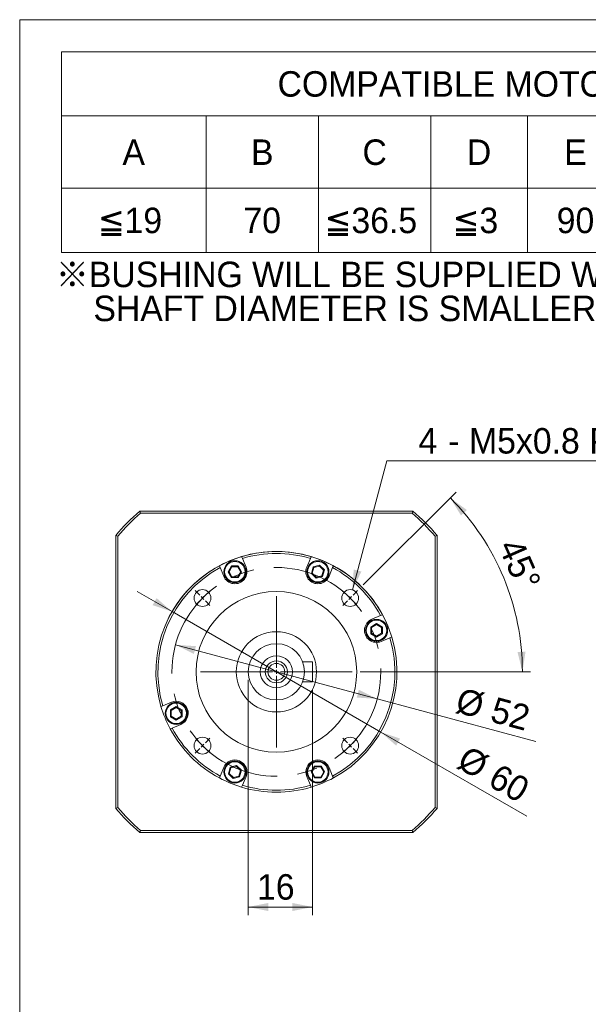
# Model space of a CAD drawing. Header units: millimetres. Extents: x 20 to 574, y 20 to 400.
# Tile 2 of 4: x 20 to 162, y 155 to 400. Entities that reach past the tile are written whole.
import ezdxf

# ---------------------------------------------------------------- set-up
doc = ezdxf.new("R2010")
doc.units = ezdxf.units.MM
doc.header["$LTSCALE"] = 2
doc.linetypes.add('CENTERX2', pattern=[20.32, 12.7, -2.54, 2.54, -2.54])
doc.styles.add('SLDTEXTSTYLE0', font='ARIAL.TTF', dxfattribs={"width": 0.948})
doc.styles.add('SLDTEXTSTYLE4', font='ARIAL.TTF', dxfattribs={"width": 0.948, "bigfont": 'bigfont'})
doc.styles.add('SLDTEXTSTYLE5', font='MINGLIU.TTC', dxfattribs={"bigfont": 'bigfont'})
doc.dimstyles.new('SLDDIMSTYLE0', dxfattribs={"dimtxt": 6.163965, "dimasz": 5, "dimexe": 0, "dimexo": 0.0625, "dimgap": 1.540991, "dimtad": 1, "dimdec": 4, "dimrnd": 1e-09, "dimzin": 12, "dimdsep": 46, "dimtxsty": 'SLDTEXTSTYLE0', "dimsah": 1, "dimcen": 0.09, "dimadec": 0, "dimazin": 0, "dimtfac": 1, "dimtdec": 4, "dimtmove": 0, "dimatfit": 3, "dimfxl": 0, "dimtolj": 1, "dimtzin": 12, "dimarcsym": 0})
doc.dimstyles.new('SLDDIMSTYLE1', dxfattribs={"dimtxt": 6.163965, "dimasz": 5, "dimexe": 0, "dimexo": 0.0625, "dimgap": 1.540991, "dimtad": 1, "dimdec": 4, "dimlfac": 2, "dimzin": 12, "dimdsep": 46, "dimtxsty": 'SLDTEXTSTYLE0', "dimsah": 1, "dimcen": 0.09, "dimadec": 4, "dimazin": 0, "dimtfac": 1, "dimtdec": 4, "dimtofl": 0, "dimtmove": 0, "dimatfit": 3, "dimfxl": 0, "dimtolj": 1, "dimtzin": 12, "dimarcsym": 0})
doc.dimstyles.new('SLDDIMSTYLE2', dxfattribs={"dimtxt": 6.163965, "dimasz": 5, "dimexe": 0, "dimexo": 0.0625, "dimgap": 1.540991, "dimtad": 1, "dimdec": 4, "dimrnd": 1e-09, "dimzin": 12, "dimdsep": 46, "dimtxsty": 'SLDTEXTSTYLE0', "dimsah": 1, "dimcen": 0.09, "dimadec": 0, "dimazin": 0, "dimtfac": 1, "dimtdec": 4, "dimtofl": 0, "dimtmove": 0, "dimatfit": 3, "dimfxl": 0, "dimtolj": 1, "dimtzin": 12, "dimarcsym": 0})
doc.dimstyles.new('SLDDIMSTYLE3', dxfattribs={"dimtxt": 6.163965, "dimasz": 5, "dimexe": 0, "dimexo": 0.0625, "dimgap": 1.540991, "dimtad": 1, "dimdec": 4, "dimrnd": 1e-09, "dimzin": 12, "dimdsep": 46, "dimtxsty": 'SLDTEXTSTYLE0', "dimsah": 1, "dimcen": 0.09, "dimadec": 0, "dimazin": 0, "dimtfac": 1, "dimtdec": 4, "dimtmove": 0, "dimatfit": 3, "dimfxl": 0, "dimtolj": 1, "dimtzin": 12, "dimarcsym": 0})
doc.dimstyles.new('SLDDIMSTYLE4', dxfattribs={"dimtxt": 6.163965, "dimasz": 5, "dimexe": 0, "dimexo": 0.0625, "dimgap": 1.540991, "dimtad": 0, "dimtih": 1, "dimtoh": 1, "dimdec": 0, "dimrnd": 1e-09, "dimzin": 12, "dimdsep": 46, "dimtxsty": 'SLDTEXTSTYLE0', "dimsah": 1, "dimcen": 0.09, "dimadec": 0, "dimazin": 0, "dimtfac": 1, "dimtdec": 4, "dimtofl": 0, "dimtmove": 0, "dimatfit": 3, "dimfxl": 0, "dimtolj": 1, "dimtzin": 12, "dimarcsym": 0})

# ---------------------------------------------------------------- blocks, each defined once
blk = doc.blocks.new('SW_NOTE_1')
at = {"color": 0, "linetype": 'Continuous', "lineweight": 0, "char_height": 6.35, "attachment_point": 1}
for s, insert, style in [('\\M+181A6BUSHING WILL BE SUPPLIED WHEN THE MOTOR', (0, 8.19), 'SLDTEXTSTYLE4'), ('    SHAFT DIAMETER IS SMALLER THAN 19', (0, -0.28), 'SLDTEXTSTYLE0')]:
    blk.add_mtext(s, dxfattribs=dict(at, insert=insert, style=style))
blk = doc.blocks.new('SW_TABLEANNOTATION_0')
at = {"color": 0, "linetype": 'Continuous', "lineweight": 0}
for p, q in [((0, 0), (0, -50)), ((252, 0), (0, 0)), ((252, -50), (252, 0)), ((0, -16), (252, -16)), ((36, -16), (36, -50)), ((64, -16), (64, -50)), ((92, -16), (92, -50)), ((116, -16), (116, -50)), ((140, -16), (140, -50)), ((180, -16), (180, -50)), ((216, -16), (216, -50)), ((0, -34), (252, -34)), ((0, -50), (252, -50))]:
    blk.add_line(p, q, dxfattribs=at)
at = {"color": 0, "linetype": 'Continuous', "lineweight": 0, "char_height": 6.35, "attachment_point": 1}
for s, insert, style in [('COMPATIBLE MOTOR DIMENSIONS', (53.8, -4.84), 'SLDTEXTSTYLE0'), ('A', (15.18, -21.84), 'SLDTEXTSTYLE0'), ('B', (47.18, -21.84), 'SLDTEXTSTYLE0'), ('C', (74.94, -21.84), 'SLDTEXTSTYLE0'), ('D', (100.94, -21.84), 'SLDTEXTSTYLE0'), ('E', (125.18, -21.84), 'SLDTEXTSTYLE0'), ('F', (157.41, -21.84), 'SLDTEXTSTYLE0'), ('H', (194.94, -21.84), 'SLDTEXTSTYLE0'), ('L', (231.65, -21.84), 'SLDTEXTSTYLE0'), ('\\M+1818519', (9.06, -38.84), 'SLDTEXTSTYLE4'), ('70', (45.3, -38.84), 'SLDTEXTSTYLE0'), ('\\M+1818536.5', (65.54, -38.84), 'SLDTEXTSTYLE4'), ('\\M+181853', (97.41, -38.84), 'SLDTEXTSTYLE4'), ('90', (123.3, -38.84), 'SLDTEXTSTYLE0'), ('6.1~8.0', (145.77, -38.84), 'SLDTEXTSTYLE0'), ('75~90', (186.12, -38.84), 'SLDTEXTSTYLE0'), ('\\M+18186', (222.95, -39.04), 'SLDTEXTSTYLE5'), ('C-3', (231.41, -38.9), 'SLDTEXTSTYLE0')]:
    blk.add_mtext(s, dxfattribs=dict(at, insert=insert, style=style))
blk = doc.blocks.new('*D11')
at = {"color": 7, "linetype": 'Continuous', "lineweight": 0}
for q in [(58.79, 244.27), (148.53, 220.22)]:
    blk.add_line((109.02, 230.81), q, dxfattribs=at)
for points in [[(58.79, 244.27), (63.36, 242.01), (63.88, 243.94)], [(109.02, 230.81), (104.45, 233.07), (103.93, 231.14)]]:
    blk.add_solid(points, dxfattribs=at)
at = {"color": 7, "linetype": 'Continuous', "lineweight": 0, "char_height": 6.35, "attachment_point": 1, "rotation": 345, "style": 'SLDTEXTSTYLE0'}
for s, insert in [('%%c', (129.81, 233.7)), ('52', (138.5, 231.37))]:
    blk.add_mtext(s, dxfattribs=dict(at, insert=insert))
blk = doc.blocks.new('*D12')
at = {"color": 7, "linetype": 'Continuous', "lineweight": 0}
for p, q in [((105.54, 259.18), (128.63, 282.26)), ((104.79, 237.54), (147.16, 237.54))]:
    blk.add_line(p, q, dxfattribs=at)
blk.add_arc((83.91, 237.54), 61.25, 0, 45, dxfattribs=at)
for points in [[(127.22, 280.85), (129.87, 276.5), (131.34, 277.85)], [(145.16, 237.54), (145.95, 242.58), (143.95, 242.5)]]:
    blk.add_solid(points, dxfattribs=at)
at = {"color": 7, "linetype": 'Continuous', "lineweight": 0, "insert": (144.87, 271.39), "char_height": 6.35, "attachment_point": 1, "rotation": 293.7744, "style": 'SLDTEXTSTYLE0'}
blk.add_mtext('45°', dxfattribs=at)
blk = doc.blocks.new('*D13')
at = {"color": 7, "linetype": 'Continuous', "lineweight": 0}
for p, q in [((76.91, 235.54), (76.91, 176.96)), ((92.91, 233.04), (92.91, 176.96)), ((92.91, 178.96), (76.91, 178.96))]:
    blk.add_line(p, q, dxfattribs=at)
for points in [[(76.91, 178.96), (81.91, 177.96), (81.91, 179.96)], [(92.91, 178.96), (87.91, 179.96), (87.91, 177.96)]]:
    blk.add_solid(points, dxfattribs=at)
at = {"color": 7, "linetype": 'Continuous', "lineweight": 0, "insert": (79.09, 187.14), "char_height": 6.35, "attachment_point": 1, "style": 'SLDTEXTSTYLE0'}
blk.add_mtext('16', dxfattribs=at)
blk = doc.blocks.new('*D14')
at = {"color": 7, "linetype": 'Continuous', "lineweight": 0}
for p, q in [((57.92, 252.54), (49.26, 257.54)), ((109.89, 222.54), (57.92, 252.54)), ((109.89, 222.54), (146.23, 201.56))]:
    blk.add_line(p, q, dxfattribs=at)
blk.add_arc((83.91, 237.54), 30, 20.5749, 153.8141, dxfattribs=at)
for points in [[(57.92, 252.54), (54.09, 255.91), (53.09, 254.17)], [(109.89, 222.54), (113.72, 219.17), (114.72, 220.91)]]:
    blk.add_solid(points, dxfattribs=at)
at = {"color": 7, "linetype": 'Continuous', "lineweight": 0, "char_height": 6.35, "attachment_point": 1, "rotation": 330, "style": 'SLDTEXTSTYLE0'}
for s, insert in [('%%c', (131.64, 219.42)), ('60', (139.42, 214.92))]:
    blk.add_mtext(s, dxfattribs=dict(at, insert=insert))
blk = doc.blocks.new('*D15')
at = {"color": 7, "linetype": 'Continuous', "lineweight": 0}
for p, q in [((102.83, 257.95), (111.43, 290.09)), ((111.43, 290.09), (208.17, 290.09))]:
    blk.add_line(p, q, dxfattribs=at)
blk.add_solid([(102.83, 257.95), (105.09, 262.53), (103.16, 263.04)], dxfattribs=at)
at = {"color": 7, "linetype": 'Continuous', "lineweight": 0, "char_height": 6.35, "attachment_point": 1, "style": 'SLDTEXTSTYLE0'}
for s, insert in [('4', (119.28, 298.27)), ('M5x0.8', (131.87, 298.27)), ('Px', (161.84, 298.27)), ('8', (171.72, 298.27)), ('(DEPTH)', (176.78, 298.27)), (' - ', (124.35, 298.27))]:
    blk.add_mtext(s, dxfattribs=dict(at, insert=insert))
blk = doc.blocks.new('SW_CENTERMARKSYMBOL_0')
at = {"color": 0, "linetype": 'Continuous', "lineweight": 0}
for p, q in [((-0.71, 0.71), (-1.84, 1.84)), ((0, 0), (-0.35, 0.35)), ((0, 0), (0.35, -0.35)), ((18.38, -17.38), (18.38, 0.5)), ((36.77, 0), (37.12, 0.35)), ((37.48, 0.71), (38.61, 1.84)), ((0.71, -0.71), (1.84, -1.84)), ((36.06, -0.71), (34.93, -1.84)), ((36.77, 0), (36.42, -0.35)), ((17.38, -18.38), (-0.5, -18.38)), ((18.38, -18.38), (17.88, -18.38)), ((18.38, -18.38), (18.38, -17.88)), ((18.38, -18.38), (18.88, -18.38)), ((18.38, -18.38), (18.38, -18.88)), ((18.38, -19.38), (18.38, -37.27)), ((19.38, -18.38), (37.27, -18.38)), ((0, -36.77), (-0.35, -37.12)), ((0, -36.77), (0.35, -36.42)), ((0.71, -36.06), (1.84, -34.93)), ((36.06, -36.06), (34.93, -34.93)), ((36.77, -36.77), (36.42, -36.42)), ((36.77, -36.77), (37.12, -37.12)), ((-0.71, -37.48), (-1.84, -38.61)), ((37.48, -37.48), (38.61, -38.61))]:
    blk.add_line(p, q, dxfattribs=at)
for start, end in [(135, 136.1018), (133.8982, 135), (129.2704, 132.7963), (47.2037, 50.7296), (45, 46.1018), (137.2037, 140.7296), (43.8982, 45), (39.2704, 42.7963), (219.2704, 222.7963), (223.8982, 225), (225, 226.1018), (313.8982, 315), (315, 316.1018), (317.2037, 320.7296), (227.2037, 230.7296), (309.2704, 312.7963)]:
    blk.add_arc((18.38, -18.38), 26, start, end, dxfattribs=at)

msp = doc.modelspace()

# ---------------------------------------------------------------- linework, layer by layer
at = {"color": 7, "linetype": 'Continuous', "lineweight": 0}
for p, q in [((20, 400), (574, 400)), ((20, 20), (20, 400))]:
    msp.add_line(p, q, dxfattribs=at)
at = {"color": 7, "linetype": 'Continuous', "lineweight": 15}
for p, q in [((50.086137, 277.04005), (49.901836, 277.540047)), ((49.901836, 277.540047), (117.909186, 277.540047)), ((117.724885, 277.04005), (117.909186, 277.540047)), ((117.724885, 277.04005), (50.086137, 277.04005)), ((43.905512, 203.536373), (43.905512, 271.543723)), ((44.405509, 271.359422), (43.905512, 271.543723)), ((44.405509, 271.359422), (44.405509, 203.720674)), ((123.90551, 271.543723), (123.405513, 271.359422)), ((123.405513, 203.720674), (123.405513, 271.359422)), ((123.90551, 271.543723), (123.90551, 203.536373)), ((75.446516, 265.801248), (75.254193, 266.265555)), ((75.446516, 265.801248), (76.344697, 263.632846)), ((91.466325, 263.632846), (92.364506, 265.801248)), ((92.556829, 266.265555), (92.364506, 265.801248)), ((69.710916, 263.969454), (69.903238, 263.505146)), ((70.80142, 261.336744), (69.903238, 263.505146)), ((71.898743, 262.484795), (72.735901, 263.934795)), ((72.735901, 261.034795), (71.898743, 262.484795)), ((71.898743, 262.484795), (72.129683, 262.484795)), ((72.851371, 263.734796), (72.129683, 262.484795)), ((72.129683, 262.484795), (72.851371, 261.234796)), ((72.735901, 263.934795), (74.410216, 263.934795)), ((72.735901, 263.934795), (72.851371, 263.734796)), ((74.294746, 263.734796), (72.851371, 263.734796)), ((74.410216, 263.934795), (74.294746, 263.734796)), ((75.016434, 262.484795), (74.294746, 263.734796)), ((74.294746, 261.234796), (75.016434, 262.484795)), ((74.410216, 263.934795), (75.247374, 262.484795)), ((75.247374, 262.484795), (74.410216, 261.034795)), ((75.016434, 262.484795), (75.247374, 262.484795)), ((92.620699, 262.051451), (93.054044, 263.668716)), ((93.217343, 263.505417), (92.84377, 262.111223)), ((93.054044, 263.668716), (94.671309, 264.102061)), ((93.054044, 263.668716), (93.217343, 263.505417)), ((94.611537, 263.878989), (93.217343, 263.505417)), ((94.671309, 264.102061), (94.611537, 263.878989)), ((95.632158, 262.858369), (94.611537, 263.878989)), ((94.671309, 264.102061), (95.855228, 262.918139)), ((95.258585, 261.464175), (95.632158, 262.858369)), ((95.855228, 262.918139), (95.421884, 261.300875)), ((95.855228, 262.918139), (95.632158, 262.858369)), ((97.907784, 263.505146), (97.009602, 261.336744)), ((97.907784, 263.505146), (98.100106, 263.969454)), ((72.851371, 261.234796), (72.735901, 261.034795)), ((74.410216, 261.034795), (72.735901, 261.034795)), ((72.851371, 261.234796), (74.294746, 261.234796)), ((74.294746, 261.234796), (74.410216, 261.034795)), ((92.84377, 262.111223), (92.620699, 262.051451)), ((93.804619, 260.867531), (92.620699, 262.051451)), ((92.84377, 262.111223), (93.864391, 261.090601)), ((95.421884, 261.300875), (93.804619, 260.867531)), ((93.864391, 261.090601), (93.804619, 260.867531)), ((93.864391, 261.090601), (95.258585, 261.464175)), ((95.258585, 261.464175), (95.421884, 261.300875)), ((107.702207, 250.64414), (109.870609, 251.542321)), ((110.334917, 251.734643), (109.870609, 251.542321)), ((107.400258, 248.709659), (108.850258, 249.546816)), ((107.400258, 247.035343), (107.400258, 248.709659)), ((107.600259, 248.594189), (107.400258, 248.709659)), ((108.850258, 249.315876), (107.600259, 248.594189)), ((107.600259, 248.594189), (107.600259, 247.150813)), ((108.850258, 249.546816), (110.300258, 248.709659)), ((108.850258, 249.546816), (108.850258, 249.315876)), ((110.100259, 248.594189), (108.850258, 249.315876)), ((110.300258, 248.709659), (110.100259, 248.594189)), ((110.100259, 247.150813), (110.100259, 248.594189)), ((110.300258, 248.709659), (110.300258, 247.035343)), ((107.600259, 247.150813), (107.400258, 247.035343)), ((108.850258, 246.198185), (107.400258, 247.035343)), ((107.600259, 247.150813), (108.850258, 246.429125)), ((108.850258, 246.429125), (110.100259, 247.150813)), ((110.300258, 247.035343), (108.850258, 246.198185)), ((108.850258, 246.429125), (108.850258, 246.198185)), ((112.166711, 245.999043), (109.998309, 245.100862)), ((110.300258, 247.035343), (110.100259, 247.150813)), ((112.166711, 245.999043), (112.631018, 246.191366)), ((90.443859, 240.040048), (92.905511, 240.040048)), ((92.905511, 235.040048), (92.905511, 240.040048)), ((90.443859, 235.040048), (92.905511, 235.040048)), ((55.644311, 229.081053), (55.180004, 228.88873)), ((55.644311, 229.081053), (57.812714, 229.979234)), ((57.510764, 228.044754), (58.960764, 228.881911)), ((58.960764, 228.650971), (57.710764, 227.929283)), ((58.960764, 228.881911), (60.410765, 228.044754)), ((58.960764, 228.650971), (58.960764, 228.881911)), ((60.210763, 227.929283), (58.960764, 228.650971)), ((57.510764, 226.370438), (57.510764, 228.044754)), ((57.510764, 228.044754), (57.710764, 227.929283)), ((57.510764, 226.370438), (57.710764, 226.485908)), ((58.960764, 225.53328), (57.510764, 226.370438)), ((57.710764, 227.929283), (57.710764, 226.485908)), ((57.710764, 226.485908), (58.960764, 225.76422)), ((58.960764, 225.76422), (60.210763, 226.485908)), ((60.410765, 226.370438), (58.960764, 225.53328)), ((58.960764, 225.53328), (58.960764, 225.76422)), ((60.210763, 227.929283), (60.410765, 228.044754)), ((60.210763, 226.485908), (60.210763, 227.929283)), ((60.210763, 226.485908), (60.410765, 226.370438)), ((60.410765, 228.044754), (60.410765, 226.370438)), ((57.476106, 223.345453), (57.940413, 223.537775)), ((60.108815, 224.435957), (57.940413, 223.537775)), ((69.903238, 211.57495), (70.80142, 213.743352)), ((71.955794, 212.161957), (72.389138, 213.779221)), ((72.552437, 213.615921), (72.178864, 212.221727)), ((72.389138, 213.779221), (74.006403, 214.212565)), ((72.552437, 213.615921), (72.389138, 213.779221)), ((73.946631, 213.989495), (72.552437, 213.615921)), ((73.946631, 213.989495), (74.006403, 214.212565)), ((74.967253, 212.968873), (73.946631, 213.989495)), ((74.006403, 214.212565), (75.190323, 213.028646)), ((92.563648, 212.595301), (93.400806, 214.045302)), ((93.516276, 213.8453), (92.794588, 212.595301)), ((93.400806, 214.045302), (95.075122, 214.045302)), ((93.516276, 213.8453), (93.400806, 214.045302)), ((94.959652, 213.8453), (93.516276, 213.8453)), ((94.959652, 213.8453), (95.075122, 214.045302)), ((95.681339, 212.595301), (94.959652, 213.8453)), ((95.075122, 214.045302), (95.912279, 212.595301)), ((97.009602, 213.743352), (97.907784, 211.57495)), ((69.903238, 211.57495), (69.710916, 211.110643)), ((71.955794, 212.161957), (72.178864, 212.221727)), ((73.139714, 210.978035), (71.955794, 212.161957)), ((72.178864, 212.221727), (73.199485, 211.201108)), ((74.756979, 211.41138), (73.139714, 210.978035)), ((73.139714, 210.978035), (73.199485, 211.201108)), ((73.199485, 211.201108), (74.59368, 211.57468)), ((74.59368, 211.57468), (74.967253, 212.968873)), ((74.756979, 211.41138), (74.59368, 211.57468)), ((75.190323, 213.028646), (74.756979, 211.41138)), ((74.967253, 212.968873), (75.190323, 213.028646)), ((76.344697, 211.447251), (75.446516, 209.278849)), ((92.364506, 209.278849), (91.466325, 211.447251)), ((93.400806, 211.145301), (92.563648, 212.595301)), ((92.794588, 212.595301), (92.563648, 212.595301)), ((92.794588, 212.595301), (93.516276, 211.345301)), ((93.400806, 211.145301), (93.516276, 211.345301)), ((95.075122, 211.145301), (93.400806, 211.145301)), ((93.516276, 211.345301), (94.959652, 211.345301)), ((94.959652, 211.345301), (95.681339, 212.595301)), ((95.075122, 211.145301), (94.959652, 211.345301)), ((95.912279, 212.595301), (95.075122, 211.145301)), ((95.912279, 212.595301), (95.681339, 212.595301)), ((98.100106, 211.110643), (97.907784, 211.57495)), ((75.254193, 208.814541), (75.446516, 209.278849)), ((92.364506, 209.278849), (92.556829, 208.814541)), ((44.405509, 203.720674), (43.905512, 203.536373)), ((123.90551, 203.536373), (123.405513, 203.720674)), ((49.901836, 197.540049), (50.086137, 198.040046)), ((117.909186, 197.540049), (49.901836, 197.540049)), ((50.086137, 198.040046), (117.724885, 198.040046)), ((117.909186, 197.540049), (117.724885, 198.040046))]:
    msp.add_line(p, q, dxfattribs=at)
for centre, radius in [((73.573058, 262.484796), 2.75), ((73.573058, 262.484796), 2.55), ((94.237964, 262.484796), 2.75), ((94.237964, 262.484796), 2.55), ((65.520735, 255.924824), 2.1), ((102.290287, 255.924824), 2.1), ((83.905511, 237.540048), 20), ((108.850258, 247.872501), 2.75), ((108.850258, 247.872501), 2.55), ((83.905511, 237.540048), 10), ((83.905511, 237.540048), 7), ((83.905511, 237.540048), 4), ((83.905511, 237.540048), 2.75), ((83.905511, 237.540048), 2.1), ((58.960764, 227.207595), 2.75), ((58.960764, 227.207595), 2.55), ((65.520735, 219.155272), 2.1), ((102.290287, 219.155272), 2.1), ((73.573058, 212.595301), 2.75), ((73.573058, 212.595301), 2.55), ((94.237964, 212.595301), 2.75), ((94.237964, 212.595301), 2.55)]:
    msp.add_circle(centre, radius, dxfattribs=at)
at = {"color": 7, "linetype": 'CENTERX2', "lineweight": 0}
msp.add_circle((83.905511, 237.540048), 26, dxfattribs=at)
at = {"color": 7, "linetype": 'Continuous', "lineweight": 15}
for centre, radius, start, end in [((83.905511, 237.540048), 52.5, 130.36759354, 139.63240646), ((83.905511, 237.540048), 52.5, 40.36759354, 49.63240646), ((83.905511, 237.540048), 52, 130.56969723, 139.43030277), ((83.905511, 237.540048), 52, 40.56969723, 49.43030277), ((83.905511, 237.540048), 30, 73.23917048, 106.76082952), ((83.905511, 237.540048), 30, 106.76082952, 118.23917048), ((83.905511, 237.540048), 29.5, 73.3367796, 106.6632204), ((83.905511, 237.540048), 30, 61.76082952, 73.23917048), ((83.905511, 237.540048), 30, 118.23917048, 196.76082952), ((83.905511, 237.540048), 29.5, 118.3367796, 196.6632204), ((73.573058, 262.484796), 3, 202.5, 22.5), ((94.237964, 262.484796), 3, 157.5, 337.5), ((83.905511, 237.540048), 29.5, 28.3367796, 61.6632204), ((83.905511, 237.540048), 30, 28.23917048, 61.76082952), ((108.850258, 247.872501), 3, 112.5, 292.5), ((83.905511, 237.540048), 30, 16.76082952, 28.23917048), ((83.905511, 237.540048), 29.5, 298.3367796, 16.6632204), ((83.905511, 237.540048), 30, 298.23917048, 16.76082952), ((83.905511, 237.540048), 30, 196.76082952, 208.23917048), ((58.960764, 227.207595), 3, 292.5, 112.5), ((83.905511, 237.540048), 30, 208.23917048, 241.76082952), ((83.905511, 237.540048), 29.5, 208.3367796, 241.6632204), ((73.573058, 212.595301), 3, 337.5, 157.5), ((94.237964, 212.595301), 3, 22.5, 202.5), ((83.905511, 237.540048), 30, 241.76082952, 253.23917048), ((83.905511, 237.540048), 30, 286.76082952, 298.23917048), ((83.905511, 237.540048), 30, 253.23917048, 286.76082952), ((83.905511, 237.540048), 29.5, 253.3367796, 286.6632204), ((83.905511, 237.540048), 52, 220.56969723, 229.43030277), ((83.905511, 237.540048), 52, 310.56969723, 319.43030277), ((83.905511, 237.540048), 52.5, 220.36759354, 229.63240646), ((83.905511, 237.540048), 52.5, 310.36759354, 319.63240646)]:
    msp.add_arc(centre, radius, start, end, dxfattribs=at)

# ---------------------------------------------------------------- block references
at = {"color": 7, "linetype": 'Continuous', "lineweight": 0}
for name, p in [('SW_TABLEANNOTATION_0', (30.400627, 392.01218)), ('SW_NOTE_1', (29, 331.533333)), ('SW_CENTERMARKSYMBOL_0', (65.520735, 255.924824))]:
    msp.add_blockref(name, p, dxfattribs=at)

# ---------------------------------------------------------------- dimensions: what is measured, and where the dimension line sits
dim = msp.add_diameter_dim_2p(p1=(101.799405, 254.089332), p2=(102.832842, 257.953527), text='<> - M5x0.8Px8(DEPTH)\\P', dimstyle='SLDDIMSTYLE4', override={"dimpost": '<>'}, dxfattribs=at)
dim.commit()
dim.dimension.update_dxf_attribs({"geometry": '*D15', "text_midpoint": (160.548934, 294.818869), "dimtype": 163})
dim = msp.add_angular_dim_2l(base=(140.493527, 260.979572), line1=((104.128765, 257.763302), (100.45181, 254.086347)), line2=((102.790287, 237.540048), (65.020735, 237.540048)), dimstyle='SLDDIMSTYLE1', dxfattribs=at)
dim.commit()
dim.dimension.update_dxf_attribs({"geometry": '*D12', "text_midpoint": (139.958235, 262.232294), "dimtype": 162})
for p1, p2, dimstyle, picture, middle in [((109.886273, 222.540048), (57.924749, 252.540048), 'SLDDIMSTYLE3', '*D14', (135.677626, 207.649435)), ((109.019583, 230.810753), (58.79144, 244.269343), 'SLDDIMSTYLE0', '*D11', (136.778049, 223.37292))]:
    dim = msp.add_diameter_dim_2p(p1=p1, p2=p2, dimstyle=dimstyle, dxfattribs=at)
    dim.commit()
    dim.dimension.update_dxf_attribs({"geometry": picture, "text_midpoint": middle, "dimtype": 163})
dim = msp.add_linear_dim(base=(76.905511, 178.95661), p1=(92.905511, 235.040048), p2=(76.905511, 237.540048), dimstyle='SLDDIMSTYLE2', dxfattribs=at)
dim.commit()
dim.dimension.update_dxf_attribs({"geometry": '*D13', "text_midpoint": (83.789634, 178.95661), "dimtype": 160})

doc.saveas('drawing.dxf')
